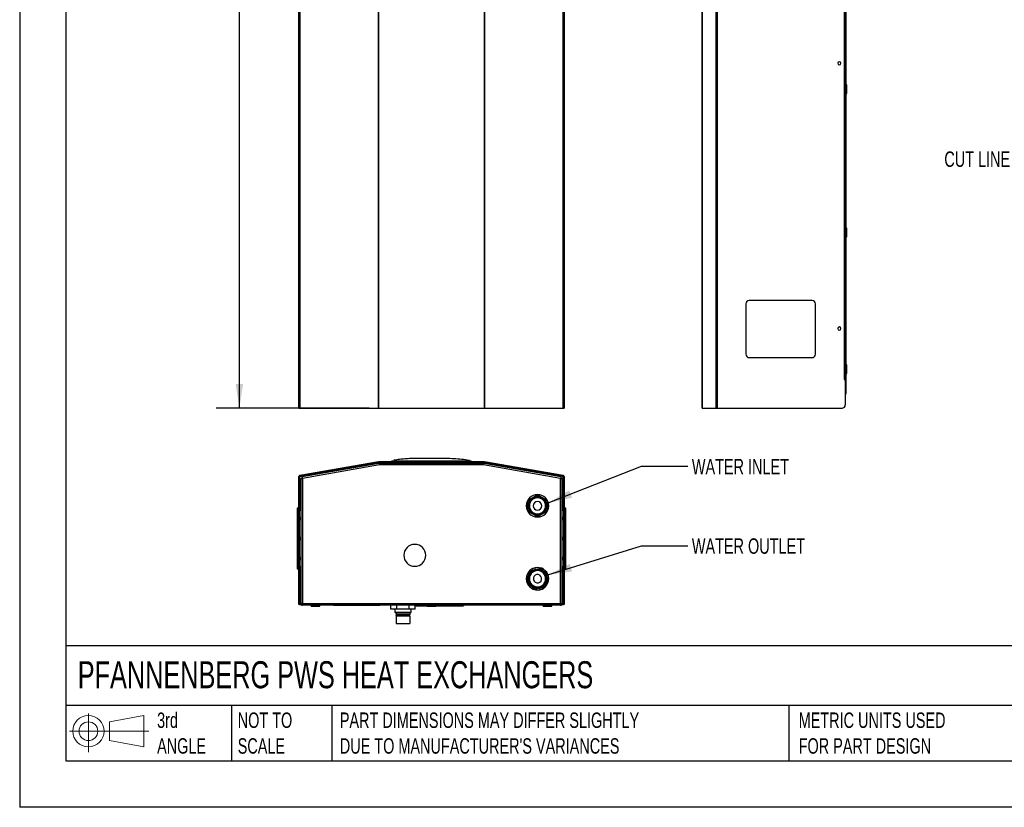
# Model space of a CAD drawing. Header units: millimetres. Extents: x 0 to 3073, y 0 to 2375.
# Tile 1 of 6: x 0 to 1486, y 0 to 1187. Entities that reach past the tile are written whole.
import ezdxf

# ---------------------------------------------------------------- set-up
doc = ezdxf.new("R2010")
doc.units = ezdxf.units.MM
doc.header["$LTSCALE"] = 11
doc.layers.add('DIMENSIONS', color=140, linetype='Continuous', lineweight=25)
doc.layers.add('TEXT', color=140, linetype='Continuous', lineweight=25)
doc.styles.add('SLDTEXTSTYLE0', font='TXT', dxfattribs={"width": 0.7})
doc.dimstyles.new('SLDDIMSTYLE0', dxfattribs={"dimtxt": 23.738086, "dimasz": 36.322, "dimexe": 0, "dimexo": 0.0625, "dimgap": 5.934521, "dimtad": 0, "dimtih": 1, "dimtoh": 1, "dimdec": 1, "dimrnd": 1e-09, "dimzin": 4, "dimdsep": 46, "dimtxsty": 'SLDTEXTSTYLE0', "dimsah": 1, "dimcen": 0.09, "dimadec": 0, "dimazin": 1, "dimtfac": 1, "dimtdec": 1, "dimtofl": 0, "dimtmove": 0, "dimatfit": 3, "dimfxl": 0, "dimfrac": 2, "dimtolj": 1, "dimtzin": 12, "dimarcsym": 0})
doc.dimstyles.new('SLDDIMSTYLE2', dxfattribs={"dimtxt": 0.18, "dimasz": 36.322, "dimexe": 0, "dimexo": 0.0625, "dimgap": 0, "dimtad": 0, "dimtih": 1, "dimtoh": 1, "dimdec": 0, "dimrnd": 1e-09, "dimzin": 0, "dimdsep": 46, "dimtxsty": 'Standard', "dimsah": 1, "dimcen": 0.09, "dimadec": 0, "dimazin": 0, "dimtfac": 36.322, "dimtdec": 0, "dimtofl": 0, "dimtmove": 0, "dimatfit": 3, "dimfxl": 0, "dimfrac": 2, "dimtolj": 1, "dimtzin": 0, "dimarcsym": 0})

# ---------------------------------------------------------------- blocks, each defined once
blk = doc.blocks.new('Block11')
at = {"color": 7, "linetype": 'Continuous', "lineweight": 18}
for p, q in [((28.5, 58.4), (28.5, 0)), ((60.3, 45.8), (111.9, 55.4)), ((60.3, 17.6), (60.3, 45.8)), ((111.9, 55.4), (111.9, 8)), ((0, 31.7), (119.6, 31.7)), ((60.3, 17.6), (111.9, 8))]:
    blk.add_line(p, q, dxfattribs=at)
for radius in [23.7, 14.1]:
    blk.add_circle((28.5, 31.7), radius, dxfattribs=at)
blk = doc.blocks.new('Block12')
at = {"color": 7, "linetype": 'Continuous'}
blk.add_blockref('Block11', (0, 0), dxfattribs=at)
blk = doc.blocks.new('_D')
at = {"layer": 'DIMENSIONS'}
for p, q in [((408.5, 2061.8), (296.6, 2061.8)), ((331.5, 2061.8), (331.5, 1360.7)), ((286.4, 1317.7), (278.4, 1317.7)), ((278.4, 1317.7), (278.4, 1280)), ((376.6, 1317.7), (384.6, 1317.7)), ((384.6, 1317.7), (384.6, 1280)), ((278.4, 1280), (286.4, 1280)), ((384.6, 1280), (376.6, 1280)), ((331.5, 601.8), (331.5, 1274.7)), ((527.2, 601.8), (296.6, 601.8))]:
    blk.add_line(p, q, dxfattribs=at)
for points in [[(331.5, 2061.8), (325.9, 2025.5), (337.1, 2025.5)], [(331.5, 601.8), (337.1, 638.1), (325.9, 638.1)]]:
    blk.add_solid(points, dxfattribs=at)
at = {"layer": 'DIMENSIONS', "char_height": 23.28, "attachment_point": 1, "style": 'SLDTEXTSTYLE0'}
for s, insert in [('1460.0', (276.5, 1353)), ('57.48', (286.4, 1310))]:
    blk.add_mtext(s, dxfattribs=dict(at, insert=insert))

msp = doc.modelspace()

# ---------------------------------------------------------------- linework, layer by layer
at = {"color": 7, "linetype": 'Continuous'}
for p in [(0.03, 2374.93), (3073.43, 0.03)]:
    msp.add_line(p, (0.03, 0.03), dxfattribs=at)
for p, q in [((1246.79, 2055.83), (1246.79, 623.91)), ((421.2, 601.81), (421.2, 2043.05)), ((422.8, 2043.02), (422.8, 601.81)), ((541.18, 601.81), (541.18, 2041.15)), ((541.51, 2041.15), (541.51, 601.81)), ((701.18, 601.81), (701.18, 2041.15)), ((701.51, 2041.15), (701.51, 601.81)), ((819.9, 601.81), (819.9, 2043.02)), ((821.49, 2043.05), (821.49, 601.81)), ((1029.79, 601.81), (1029.79, 2041.15)), ((1029.82, 2041.15), (1029.82, 601.81)), ((1050.69, 601.81), (1050.69, 2043.02)), ((1052.6, 2043.05), (1052.6, 601.81)), ((1244.6, 645.81), (1244.6, 1583.81)), ((1245.79, 645.81), (1245.79, 1583.81)), ((1248.29, 1089.12), (1246.79, 1089.12)), ((1248.29, 1082.62), (1248.29, 1089.12)), ((1248.29, 1082.62), (1246.79, 1082.62)), ((1246.79, 1076.12), (1248.29, 1076.12)), ((1248.29, 1076.12), (1248.29, 1082.62)), ((1248.29, 873.12), (1246.79, 873.12)), ((1248.29, 871.95), (1246.79, 871.95)), ((1248.29, 871.95), (1248.29, 873.12)), ((1248.29, 860.12), (1248.29, 871.95)), ((1246.79, 860.12), (1248.29, 860.12)), ((821.49, 764.01), (821.69, 764.01)), ((821.49, 759.01), (821.69, 759.01)), ((821.69, 764.01), (821.69, 759.01)), ((821.69, 759.01), (821.69, 683.01)), ((1095.79, 759.01), (1095.79, 683.01)), ((1195.79, 764.01), (1100.79, 764.01)), ((1200.79, 683.01), (1200.79, 759.01)), ((821.49, 683.01), (821.69, 683.01)), ((821.49, 678.01), (821.69, 678.01)), ((821.69, 683.01), (821.69, 678.01)), ((1100.79, 678.01), (1195.79, 678.01)), ((1248.29, 667.12), (1246.79, 667.12)), ((1248.29, 660.62), (1246.79, 660.62)), ((1246.79, 654.12), (1248.29, 654.12)), ((1248.29, 660.62), (1248.29, 667.12)), ((1248.29, 654.12), (1248.29, 660.62)), ((1244.6, 645.81), (1244.03, 645.81)), ((1244.03, 645.81), (1244.03, 645.24)), ((1244.03, 645.24), (1245.79, 645.24)), ((1244.58, 645.81), (1244.58, 645.24)), ((1245.79, 645.81), (1244.6, 645.81)), ((1245.79, 645.24), (1245.79, 606.81)), ((1245.79, 623.91), (1246.79, 623.91)), ((421.2, 601.81), (422.8, 601.81)), ((422.8, 601.81), (541.18, 601.81)), ((541.18, 601.81), (541.51, 601.81)), ((541.51, 601.81), (701.18, 601.81)), ((701.18, 601.81), (701.51, 601.81)), ((701.51, 601.81), (819.9, 601.81)), ((819.9, 601.81), (821.49, 601.81)), ((1029.79, 601.81), (1029.82, 601.81)), ((1029.82, 601.81), (1050.69, 601.81)), ((1050.69, 601.81), (1052.6, 601.81)), ((1052.6, 601.81), (1240.79, 601.81)), ((422.8, 500.65), (541.18, 521.53)), ((422.99, 499.53), (541.38, 520.4)), ((541.38, 520.4), (541.18, 521.53)), ((541.51, 520.41), (541.51, 521.56)), ((541.51, 521.56), (701.18, 521.56)), ((541.51, 520.41), (701.18, 520.41)), ((541.51, 519.69), (541.51, 520.41)), ((561.35, 521.56), (561.35, 522.56)), ((563.52, 522.96), (563.31, 522.81)), ((566.35, 521.56), (566.35, 522.56)), ((676.35, 521.56), (676.35, 522.56)), ((681.35, 521.56), (681.35, 522.56)), ((701.18, 520.41), (701.18, 521.56)), ((701.18, 520.41), (701.18, 519.69)), ((701.31, 520.4), (701.51, 521.53)), ((701.31, 520.4), (819.7, 499.53)), ((701.51, 521.53), (819.9, 500.65)), ((541.18, 519.78), (423.7, 499.06)), ((541.18, 519.68), (423.7, 498.96)), ((541.93, 518.45), (426.16, 498.03)), ((542.74, 516.35), (426.56, 495.86)), ((541.18, 519.68), (541.18, 519.78)), ((541.18, 519.13), (541.18, 519.68)), ((541.18, 519.23), (541.51, 519.23)), ((541.18, 519.13), (541.51, 519.13)), ((541.51, 519.69), (701.18, 519.69)), ((541.51, 519.69), (541.51, 519.13)), ((699.95, 516.35), (542.74, 516.35)), ((699.52, 518.56), (543.17, 518.56)), ((816.14, 495.86), (699.95, 516.35)), ((816.53, 498.03), (700.76, 518.45)), ((701.18, 519.69), (701.18, 519.13)), ((701.51, 519.23), (701.18, 519.23)), ((701.51, 519.13), (701.18, 519.13)), ((818.99, 499.06), (701.51, 519.78)), ((701.51, 519.68), (701.51, 519.78)), ((701.51, 519.13), (701.51, 519.68)), ((818.99, 498.96), (701.51, 519.68)), ((422.34, 498.75), (421.2, 498.75)), ((421.2, 310.56), (421.2, 498.75)), ((422.34, 310.56), (422.34, 498.75)), ((422.44, 498.19), (422.44, 498.29)), ((423.05, 498.29), (422.44, 498.29)), ((422.44, 498.19), (422.44, 448.56)), ((423.05, 498.19), (422.44, 498.19)), ((422.99, 499.53), (422.8, 500.65)), ((423.05, 498.19), (423.05, 498.29)), ((423.7, 498.96), (423.7, 499.06)), ((424.35, 495.87), (424.35, 307.47)), ((424.35, 495.87), (425.77, 495.87)), ((426.16, 498.03), (426.41, 496.63)), ((426.56, 495.86), (426.56, 306.77)), ((816.14, 306.77), (816.14, 495.86)), ((816.53, 498.03), (816.28, 496.63)), ((818.35, 495.87), (816.92, 495.87)), ((818.35, 307.47), (818.35, 495.87)), ((818.99, 498.96), (818.99, 499.06)), ((819.64, 498.19), (819.64, 498.29)), ((820.25, 498.29), (819.64, 498.29)), ((820.25, 498.19), (819.64, 498.19)), ((819.7, 499.53), (819.9, 500.65)), ((820.25, 498.19), (820.25, 498.29)), ((820.25, 448.56), (820.25, 498.19)), ((820.35, 498.75), (821.49, 498.75)), ((820.35, 498.75), (820.35, 310.56)), ((821.49, 498.75), (821.49, 310.56)), ((419.2, 450.56), (419.2, 451.06)), ((419.2, 360.06), (419.2, 450.56)), ((419.2, 450.56), (420.2, 450.56)), ((420.2, 452.06), (420.2, 450.56)), ((421.2, 452.06), (420.2, 452.06)), ((420.2, 450.56), (420.2, 360.06)), ((421.2, 450.56), (420.2, 450.56)), ((422.34, 448.56), (424.35, 448.56)), ((424.35, 447.56), (422.34, 447.56)), ((764.54, 454.56), (764.32, 454.56)), ((766.97, 454.56), (764.54, 454.56)), ((767.98, 454.56), (766.97, 454.56)), ((794.66, 454.56), (795.67, 454.56)), ((795.67, 454.56), (798.1, 454.56)), ((798.1, 454.56), (798.32, 454.56)), ((818.35, 448.56), (820.35, 448.56)), ((820.35, 447.56), (818.35, 447.56)), ((821.49, 455.56), (821.69, 455.56)), ((821.49, 450.56), (821.69, 450.56)), ((821.69, 455.56), (821.69, 450.56)), ((821.69, 452.06), (822.49, 452.06)), ((821.69, 450.56), (821.69, 355.56)), ((821.69, 450.56), (822.49, 450.56)), ((822.49, 450.56), (822.49, 452.06)), ((822.49, 360.06), (822.49, 450.56)), ((823.49, 450.56), (822.49, 450.56)), ((823.49, 451.06), (823.49, 450.56)), ((823.49, 450.56), (823.49, 360.06)), ((422.34, 437.31), (424.35, 437.31)), ((423.13, 436.31), (422.34, 436.31)), ((422.34, 434.31), (423.13, 434.31)), ((424.35, 433.31), (422.34, 433.31)), ((423.13, 434.31), (423.13, 436.31)), ((424.35, 436.31), (423.13, 436.31)), ((423.13, 434.31), (424.35, 434.31)), ((818.35, 437.31), (820.35, 437.31)), ((819.56, 436.31), (818.35, 436.31)), ((818.35, 434.31), (819.56, 434.31)), ((820.35, 433.31), (818.35, 433.31)), ((819.56, 436.31), (819.56, 434.31)), ((820.35, 436.31), (819.56, 436.31)), ((819.56, 434.31), (820.35, 434.31)), ((422.34, 407.31), (424.35, 407.31)), ((423.13, 406.31), (422.34, 406.31)), ((422.34, 404.31), (423.13, 404.31)), ((424.35, 403.31), (422.34, 403.31)), ((424.35, 406.31), (423.13, 406.31)), ((423.13, 404.31), (423.13, 406.31)), ((423.13, 404.31), (424.35, 404.31)), ((818.35, 407.31), (820.35, 407.31)), ((819.56, 406.31), (818.35, 406.31)), ((818.35, 404.31), (819.56, 404.31)), ((820.35, 403.31), (818.35, 403.31)), ((819.56, 406.31), (819.56, 404.31)), ((820.35, 406.31), (819.56, 406.31)), ((819.56, 404.31), (820.35, 404.31)), ((422.34, 377.31), (424.35, 377.31)), ((423.13, 376.31), (422.34, 376.31)), ((422.34, 374.31), (423.13, 374.31)), ((424.35, 373.31), (422.34, 373.31)), ((423.13, 374.31), (423.13, 376.31)), ((424.35, 376.31), (423.13, 376.31)), ((423.13, 374.31), (424.35, 374.31)), ((818.35, 377.31), (820.35, 377.31)), ((819.56, 376.31), (818.35, 376.31)), ((818.35, 374.31), (819.56, 374.31)), ((820.35, 373.31), (818.35, 373.31)), ((819.56, 376.31), (819.56, 374.31)), ((820.35, 376.31), (819.56, 376.31)), ((819.56, 374.31), (820.35, 374.31)), ((419.2, 360.06), (420.2, 360.06)), ((419.2, 359.56), (419.2, 360.06)), ((421.2, 360.06), (420.2, 360.06)), ((420.2, 360.06), (420.2, 358.56)), ((421.2, 358.56), (420.2, 358.56)), ((422.34, 363.06), (424.35, 363.06)), ((424.35, 362.06), (422.34, 362.06)), ((422.44, 362.06), (422.44, 328.77)), ((777.83, 360.97), (777.78, 361.18)), ((778.33, 358.59), (777.83, 360.97)), ((778.54, 357.61), (778.33, 358.59)), ((818.35, 363.06), (820.35, 363.06)), ((820.35, 362.06), (818.35, 362.06)), ((820.25, 328.77), (820.25, 362.06)), ((821.69, 360.06), (822.49, 360.06)), ((821.69, 358.56), (822.49, 358.56)), ((823.49, 360.06), (822.49, 360.06)), ((822.49, 358.56), (822.49, 360.06)), ((823.49, 360.06), (823.49, 359.56)), ((821.49, 355.56), (821.69, 355.56)), ((821.49, 350.56), (821.69, 350.56)), ((821.69, 355.56), (821.69, 350.56)), ((423.59, 328.77), (422.44, 328.77)), ((422.44, 306.75), (422.44, 328.77)), ((423.59, 306.75), (423.59, 328.77)), ((784.1, 331.51), (784.31, 330.52)), ((784.31, 330.52), (784.82, 328.14)), ((784.82, 328.14), (784.86, 327.93)), ((819.1, 328.77), (820.25, 328.77)), ((819.1, 328.77), (819.1, 306.75)), ((820.25, 328.77), (820.25, 306.75)), ((421.2, 310.56), (422.34, 310.56)), ((421.2, 305.56), (421.2, 310.56)), ((422.34, 305.56), (421.2, 305.56)), ((422.34, 310.56), (422.34, 305.56)), ((422.44, 306.75), (423.59, 306.75)), ((422.44, 305.56), (422.44, 305.46)), ((424.82, 305.46), (422.44, 305.46)), ((424.35, 307.47), (424.35, 306.77)), ((424.35, 306.77), (425.77, 306.77)), ((426.56, 306.77), (426.56, 304.56)), ((816.14, 306.77), (426.56, 306.77)), ((816.14, 304.56), (426.56, 304.56)), ((439.85, 303.06), (439.85, 304.56)), ((439.85, 303.06), (452.85, 303.06)), ((452.85, 303.06), (452.85, 304.56)), ((473.35, 304.26), (473.35, 304.56)), ((543.35, 304.26), (473.35, 304.26)), ((473.6, 304.26), (473.6, 304.25)), ((543.1, 304.25), (473.6, 304.25)), ((543.1, 304.26), (543.1, 304.25)), ((543.35, 304.26), (543.35, 304.56)), ((559.87, 298.56), (559.87, 304.56)), ((569.11, 298.56), (559.87, 298.56)), ((565.85, 298.56), (565.85, 294.21)), ((569.11, 298.56), (569.11, 304.56)), ((587.58, 298.56), (569.11, 298.56)), ((587.58, 298.56), (587.58, 304.56)), ((596.82, 298.56), (587.58, 298.56)), ((590.85, 294.21), (590.85, 298.56)), ((596.82, 298.56), (596.82, 304.56)), ((596.82, 303.56), (664.91, 303.56)), ((614.85, 303.56), (614.85, 303.06)), ((614.85, 303.06), (614.85, 303.56)), ((614.85, 303.06), (627.85, 303.06)), ((614.85, 303.06), (614.85, 303.06)), ((627.85, 303.06), (627.85, 303.56)), ((664.91, 304.56), (664.91, 303.56)), ((664.91, 303.56), (669.91, 303.56)), ((669.91, 304.56), (669.91, 303.56)), ((789.85, 303.06), (789.85, 304.56)), ((789.85, 303.06), (802.85, 303.06)), ((802.85, 303.06), (802.85, 304.56)), ((816.14, 304.56), (816.14, 306.77)), ((818.35, 306.77), (816.92, 306.77)), ((820.25, 305.46), (817.87, 305.46)), ((818.35, 306.77), (818.35, 307.47)), ((820.25, 306.75), (819.1, 306.75)), ((820.25, 305.46), (820.25, 305.56)), ((820.35, 310.56), (821.49, 310.56)), ((820.35, 305.56), (820.35, 310.56)), ((821.49, 305.56), (820.35, 305.56)), ((821.49, 310.56), (821.49, 305.56)), ((565.85, 294.21), (590.85, 294.21)), ((567.05, 293.01), (565.85, 294.21)), ((567.05, 293.01), (589.65, 293.01)), ((567.95, 293.01), (567.95, 290.51)), ((567.95, 290.51), (588.75, 290.51)), ((567.95, 288.41), (567.95, 277.11)), ((588.75, 288.41), (567.95, 288.41)), ((588.75, 293.01), (588.75, 290.51)), ((588.75, 288.41), (588.75, 277.11)), ((588.84, 289.51), (588.8, 289.51)), ((589.65, 293.01), (590.85, 294.21)), ((567.95, 277.11), (588.75, 277.11))]:
    msp.add_line(p, q)
for centre, radius, start, end in [((1236.79, 1121.81), 2.4, 90, 270), ((1236.79, 1121.81), 2.4, 270, 90), ((1100.79, 759.01), 5, 90, 180), ((1195.79, 759.01), 5, 0, 90), ((1236.79, 721.81), 2.4, 90, 270), ((1236.79, 721.81), 2.4, 270, 90), ((1100.79, 683.01), 5, 180, 270), ((1195.79, 683.01), 5, 270, 0), ((1244.58, 623.91), 2.21, 303.19364, 0), ((1240.79, 606.81), 5, 270, 0), ((541.51, 519.63), 1.93, 90, 100), ((541.51, 519.63), 0.787, 90, 100), ((701.18, 519.63), 1.93, 80, 90), ((701.18, 519.63), 0.787, 80, 90), ((423.13, 498.75), 1.93, 100, 180), ((423.13, 498.75), 0.787, 100, 180), ((423.84, 498.29), 0.785, 99.90655, 179.9157), ((423.84, 498.19), 0.785, 99.90655, 179.9157), ((818.86, 498.29), 0.785, 0.0843, 80.09345), ((818.86, 498.19), 0.785, 0.0843, 80.09345), ((819.56, 498.75), 0.787, 0, 80), ((819.56, 498.75), 1.93, 0, 80), ((781.32, 454.56), 17, 0, 180), ((781.32, 454.56), 16.78, 0, 180), ((781.32, 454.56), 15, 136.92893, 163.07107), ((781.32, 454.56), 13.34, 0, 180), ((781.32, 454.56), 12.6, 0, 180), ((781.32, 454.56), 12.5, 0, 180), ((781.32, 454.56), 12.25, 0, 180), ((781.32, 454.56), 6.35, 0, 180), ((781.32, 454.56), 15, 76.92893, 103.07107), ((781.32, 454.56), 15, 16.92893, 43.07107), ((420.2, 451.06), 1, 90, 180), ((781.32, 454.56), 17, 180, 0), ((781.32, 454.56), 16.78, 180, 0), ((781.32, 454.56), 15, 196.92893, 223.07107), ((781.32, 454.56), 13.34, 180, 0), ((781.32, 454.56), 12.6, 180, 0), ((781.32, 454.56), 12.5, 180, 0), ((781.32, 454.56), 12.25, 180, 0), ((781.32, 454.56), 6.35, 180, 0), ((781.32, 454.56), 15, 316.92893, 343.07107), ((822.49, 451.06), 1, 0, 90), ((781.32, 454.56), 15, 256.92893, 283.07107), ((596.1, 379.96), 16.51, 90, 270), ((596.1, 379.96), 16.51, 270, 90), ((420.2, 359.56), 1, 180, 270), ((781.32, 344.56), 17, 102.02061, 282.02061), ((781.32, 344.56), 16.78, 102.02061, 282.02061), ((781.32, 344.56), 13.34, 102.02061, 282.02061), ((781.32, 344.56), 12.6, 102.02061, 282.02061), ((781.32, 344.56), 12.5, 102.02061, 282.02061), ((781.32, 344.56), 15, 118.94954, 145.09168), ((781.32, 344.56), 17, 282.02061, 102.02061), ((781.32, 344.56), 16.78, 282.02061, 102.02061), ((781.32, 344.56), 13.34, 282.02061, 102.02061), ((781.32, 344.56), 12.6, 282.02061, 102.02061), ((781.32, 344.56), 12.5, 282.02061, 102.02061), ((781.32, 344.56), 12.25, 282.02061, 102.02061), ((781.32, 344.56), 15, 58.94954, 85.09168), ((822.49, 359.56), 1, 270, 0), ((781.32, 344.56), 15, 178.94954, 205.09168), ((781.32, 344.56), 12.25, 102.02061, 282.02061), ((781.32, 344.56), 6.35, 102.02061, 282.02061), ((781.32, 344.56), 6.35, 282.02061, 102.02061), ((781.32, 344.56), 15, 358.94954, 25.09168), ((424.37, 328.77), 1.93, 90, 180), ((424.37, 328.77), 0.787, 92.067, 180), ((781.32, 344.56), 15, 238.94954, 265.09168), ((781.32, 344.56), 15, 298.94954, 325.09168), ((818.32, 328.77), 1.93, 0, 90), ((818.32, 328.77), 0.787, 0, 87.933), ((422.39, 306.75), 1.19, 267.59796, 0), ((422.39, 306.75), 0.05, 180, 0), ((820.3, 306.75), 1.19, 180, 272.40204), ((820.3, 306.75), 0.05, 180, 0)]:
    msp.add_arc(centre, radius, start, end)
for points, knots in [([(1246.79, 623.91), (1246.76, 623.96), (1246.69, 624.08), (1246.28, 624.23), (1245.91, 624.32), (1245.79, 624.35)], [0, 0, 0, 0, 0.4012741, 0.8025482, 1, 1, 1, 1]), ([(561.35, 522.56), (561.35, 522.56), (561.35, 522.55), (561.36, 522.55), (561.39, 522.55), (561.42, 522.55), (561.46, 522.55), (561.51, 522.56), (561.57, 522.56), (561.65, 522.56), (561.82, 522.56), (562.16, 522.56), (562.78, 522.56), (563.55, 522.55), (564.29, 522.56), (564.92, 522.56), (565.41, 522.55), (565.88, 522.55), (566.19, 522.55), (566.35, 522.55)], [0, 0, 0, 0, 0.0279534, 0.0557637, 0.0834795, 0.1111473, 0.1388114, 0.1665128, 0.194289, 0.2221738, 0.250207, 0.3746119, 0.5000213, 0.6243237, 0.7497842, 0.8178199, 0.8816292, 0.9420964, 1, 1, 1, 1]), ([(561.35, 522.56), (561.35, 522.56), (561.35, 522.56), (561.35, 522.56), (561.35, 522.56), (561.35, 522.56), (561.35, 522.56), (561.35, 522.56), (561.35, 522.56), (561.35, 522.56), (561.35, 522.56), (561.35, 522.56)], [0, 0, 0, 0, 0.0625, 0.0625, 0.125, 0.125, 0.25, 0.25, 0.5, 0.5, 1, 1, 1, 1]), ([(678.16, 523.09), (674.4, 523.65), (666.78, 524.78), (655.11, 525.57), (643.18, 525.78), (631.33, 525.76), (621.22, 525.79), (613.01, 525.87), (606.56, 525.93), (600.42, 525.97), (594.32, 525.93), (587.91, 525.75), (580.82, 525.33), (572.92, 524.53), (567.42, 523.62), (564.53, 523.15)], [0, 0, 0, 0, 0.10011, 0.2025675, 0.3077612, 0.4141412, 0.5144911, 0.5737535, 0.6303536, 0.6842843, 0.7356788, 0.7907667, 0.8530146, 0.9226422, 1, 1, 1, 1]), ([(566.35, 522.55), (566.63, 522.55), (566.92, 522.55), (567.49, 522.55), (567.78, 522.55), (568.64, 522.55), (569.21, 522.55), (570.93, 522.55), (572.07, 522.55), (574.37, 522.55), (575.51, 522.55), (577.8, 522.55), (578.95, 522.55), (581.24, 522.55), (582.39, 522.56), (584.68, 522.55), (585.82, 522.55), (589.26, 522.55), (591.55, 522.55), (598.43, 522.56), (603.01, 522.56), (612.18, 522.56), (616.76, 522.56), (630.51, 522.56), (639.68, 522.56), (653.43, 522.56), (658.01, 522.56), (664.89, 522.56), (667.18, 522.56), (670.62, 522.56), (671.76, 522.56), (673.48, 522.56), (674.05, 522.56), (674.91, 522.56), (675.2, 522.56), (675.77, 522.56), (676.06, 522.56), (676.35, 522.56)], [0, 0, 0, 0, 0.0078125, 0.0078125, 0.015625, 0.015625, 0.03125, 0.03125, 0.0625, 0.0625, 0.09375, 0.09375, 0.125, 0.125, 0.15625, 0.15625, 0.1875, 0.1875, 0.25, 0.25, 0.375, 0.375, 0.5, 0.5, 0.75, 0.75, 0.875, 0.875, 0.9375, 0.9375, 0.96875, 0.96875, 0.984375, 0.984375, 0.9921875, 0.9921875, 1, 1, 1, 1]), ([(676.35, 522.56), (676.42, 522.55), (676.56, 522.55), (676.78, 522.55), (676.99, 522.55), (677.21, 522.55), (677.42, 522.55), (677.63, 522.55), (677.84, 522.55), (678.05, 522.55), (678.5, 522.56), (679.14, 522.56), (679.9, 522.56), (680.53, 522.56), (680.9, 522.56), (681.11, 522.56), (681.21, 522.56), (681.29, 522.55), (681.34, 522.55), (681.34, 522.56), (681.35, 522.56)], [0, 0, 0, 0, 0.0275989, 0.0551224, 0.0826202, 0.1101448, 0.1377519, 0.1655002, 0.1934492, 0.2216573, 0.2501842, 0.3753334, 0.5000192, 0.6248375, 0.7498436, 0.800134, 0.8500046, 0.8997499, 0.9496561, 1, 1, 1, 1]), ([(678.92, 522.57), (678.89, 522.65), (678.81, 522.84), (678.66, 522.91), (678.54, 522.99), (678.45, 523.04)], [0, 0, 0, 0, 0.20212264, 0.464815, 1, 1, 1, 1]), ([(681.35, 522.56), (681.35, 522.56), (681.35, 522.56), (681.35, 522.56), (681.35, 522.56), (681.35, 522.56), (681.35, 522.56), (681.35, 522.56), (681.35, 522.56), (681.35, 522.56)], [0, 0, 0, 0, 0.5, 0.5, 0.75, 0.75, 0.875, 0.875, 1, 1, 1, 1]), ([(541.93, 518.45), (541.96, 518.45), (542.01, 518.4), (542.12, 518.2), (542.18, 518.04), (542.33, 517.65), (542.4, 517.42), (542.57, 516.9), (542.65, 516.62), (542.74, 516.35)], [0, 0, 0, 0, 0.25, 0.25, 0.5, 0.5, 0.75, 0.75, 1, 1, 1, 1]), ([(542.74, 516.35), (542.78, 516.64), (542.81, 516.92), (542.88, 517.46), (542.92, 517.7), (542.99, 518.11), (543.03, 518.28), (543.1, 518.5), (543.14, 518.56), (543.17, 518.56)], [0, 0, 0, 0, 0.25, 0.25, 0.5, 0.5, 0.75, 0.75, 1, 1, 1, 1]), ([(699.52, 518.56), (699.56, 518.56), (699.59, 518.5), (699.66, 518.28), (699.7, 518.11), (699.77, 517.7), (699.81, 517.46), (699.88, 516.92), (699.92, 516.64), (699.95, 516.35)], [0, 0, 0, 0, 0.25, 0.25, 0.5, 0.5, 0.75, 0.75, 1, 1, 1, 1]), ([(699.95, 516.35), (700.04, 516.62), (700.12, 516.9), (700.29, 517.42), (700.37, 517.65), (700.51, 518.04), (700.57, 518.2), (700.68, 518.4), (700.73, 518.45), (700.76, 518.45)], [0, 0, 0, 0, 0.25, 0.25, 0.5, 0.5, 0.75, 0.75, 1, 1, 1, 1]), ([(424.35, 495.87), (424.35, 495.87), (424.4, 495.87), (424.62, 495.87), (424.79, 495.86), (425.2, 495.86), (425.44, 495.86), (425.98, 495.86), (426.27, 495.86), (426.56, 495.86)], [0, 0, 0, 0, 0.25, 0.25, 0.5, 0.5, 0.75, 0.75, 1, 1, 1, 1]), ([(426.56, 495.86), (426.5, 496.14), (426.45, 496.43), (426.36, 496.96), (426.32, 497.2), (426.24, 497.6), (426.21, 497.76), (426.18, 497.98), (426.16, 498.03), (426.16, 498.03)], [0, 0, 0, 0, 0.25, 0.25, 0.5, 0.5, 0.75, 0.75, 1, 1, 1, 1]), ([(816.53, 498.03), (816.53, 498.03), (816.52, 497.98), (816.48, 497.76), (816.45, 497.6), (816.38, 497.2), (816.33, 496.96), (816.24, 496.43), (816.19, 496.14), (816.14, 495.86)], [0, 0, 0, 0, 0.25, 0.25, 0.5, 0.5, 0.75, 0.75, 1, 1, 1, 1]), ([(816.14, 495.86), (816.43, 495.86), (816.71, 495.86), (817.25, 495.86), (817.49, 495.86), (817.9, 495.86), (818.07, 495.87), (818.29, 495.87), (818.35, 495.87), (818.35, 495.87)], [0, 0, 0, 0, 0.25, 0.25, 0.5, 0.5, 0.75, 0.75, 1, 1, 1, 1]), ([(770.36, 464.8), (770.48, 464.87), (770.71, 465), (771.06, 465.2), (771.41, 465.4), (771.76, 465.6), (772.1, 465.8), (772.45, 466), (772.79, 466.2), (773.13, 466.4), (773.47, 466.59), (773.81, 466.79), (774.24, 467.04), (774.77, 467.34), (775.39, 467.7), (776.02, 468.07), (776.65, 468.43), (777.29, 468.8), (777.71, 469.04), (777.93, 469.17)], [0, 0, 0, 0, 0.0474428, 0.094401, 0.1409018, 0.1869732, 0.2326441, 0.2779441, 0.3229035, 0.3675534, 0.4119254, 0.4560518, 0.4999654, 0.5806283, 0.6621048, 0.7445933, 0.8282849, 0.9133624, 1, 1, 1, 1]), ([(784.71, 469.17), (784.83, 469.1), (785.06, 468.97), (785.41, 468.76), (785.76, 468.56), (786.11, 468.36), (786.45, 468.16), (786.8, 467.96), (787.14, 467.77), (787.48, 467.57), (787.82, 467.37), (788.16, 467.18), (788.59, 466.93), (789.12, 466.63), (789.74, 466.26), (790.37, 465.9), (791, 465.54), (791.64, 465.17), (792.06, 464.92), (792.28, 464.8)], [0, 0, 0, 0, 0.0474428, 0.094401, 0.1409018, 0.1869732, 0.2326441, 0.2779441, 0.3229035, 0.3675534, 0.4119254, 0.4560518, 0.4999654, 0.5806283, 0.6621048, 0.7445933, 0.8282849, 0.9133624, 1, 1, 1, 1]), ([(766.97, 454.56), (766.97, 454.68), (766.97, 454.92), (766.97, 455.29), (766.97, 455.65), (766.97, 456.02), (766.97, 456.39), (766.97, 456.87), (766.97, 457.48), (766.97, 458.2), (766.97, 458.68), (766.97, 458.92)], [0, 0, 0, 0, 0.0824064, 0.1650336, 0.2479349, 0.3311631, 0.4147702, 0.4988075, 0.6624367, 0.8293916, 1, 1, 1, 1]), ([(766.97, 450.19), (766.97, 450.31), (766.97, 450.55), (766.97, 450.91), (766.97, 451.27), (766.97, 451.63), (766.97, 451.99), (766.97, 452.47), (766.97, 453.08), (766.97, 453.82), (766.97, 454.31), (766.97, 454.56)], [0, 0, 0, 0, 0.0852656, 0.1696027, 0.2530497, 0.3356462, 0.4174331, 0.4984523, 0.6669799, 0.8340204, 1, 1, 1, 1]), ([(795.67, 458.92), (795.67, 458.8), (795.67, 458.56), (795.67, 458.2), (795.67, 457.83), (795.67, 457.47), (795.67, 457.12), (795.67, 456.63), (795.67, 456.02), (795.67, 455.29), (795.67, 454.8), (795.67, 454.56)], [0, 0, 0, 0, 0.0857495, 0.170561, 0.2544736, 0.3375275, 0.4197644, 0.5012271, 0.668807, 0.8349248, 1, 1, 1, 1]), ([(795.67, 454.56), (795.67, 454.43), (795.67, 454.19), (795.67, 453.82), (795.67, 453.45), (795.67, 453.08), (795.67, 452.71), (795.67, 452.23), (795.67, 451.63), (795.67, 450.91), (795.67, 450.43), (795.67, 450.19)], [0, 0, 0, 0, 0.0828567, 0.165938, 0.249298, 0.3329902, 0.4170675, 0.5015823, 0.6643181, 0.83035, 1, 1, 1, 1]), ([(777.93, 439.94), (777.81, 440.01), (777.58, 440.15), (777.23, 440.35), (776.88, 440.55), (776.53, 440.75), (776.19, 440.95), (775.85, 441.15), (775.5, 441.34), (775.16, 441.54), (774.82, 441.74), (774.48, 441.93), (774.05, 442.18), (773.52, 442.49), (772.9, 442.85), (772.27, 443.21), (771.64, 443.58), (771, 443.94), (770.58, 444.19), (770.36, 444.31)], [0, 0, 0, 0, 0.0474428, 0.094401, 0.1409018, 0.1869732, 0.2326441, 0.2779441, 0.3229035, 0.3675534, 0.4119254, 0.4560518, 0.4999654, 0.5806283, 0.6621048, 0.7445933, 0.8282849, 0.9133624, 1, 1, 1, 1]), ([(792.28, 444.31), (792.16, 444.25), (791.93, 444.11), (791.58, 443.91), (791.23, 443.71), (790.88, 443.51), (790.54, 443.31), (790.2, 443.11), (789.85, 442.91), (789.51, 442.72), (789.17, 442.52), (788.83, 442.32), (788.4, 442.07), (787.87, 441.77), (787.25, 441.41), (786.62, 441.05), (785.99, 440.68), (785.35, 440.31), (784.93, 440.07), (784.71, 439.94)], [0, 0, 0, 0, 0.0474428, 0.094401, 0.1409018, 0.1869732, 0.2326441, 0.2779441, 0.3229035, 0.3675534, 0.4119254, 0.4560518, 0.4999654, 0.5806283, 0.6621048, 0.7445933, 0.8282849, 0.9133624, 1, 1, 1, 1]), ([(774.06, 357.68), (774.18, 357.71), (774.41, 357.76), (774.77, 357.83), (775.12, 357.91), (775.47, 357.98), (775.82, 358.06), (776.29, 358.16), (776.89, 358.28), (777.61, 358.44), (778.09, 358.54), (778.33, 358.59)], [0, 0, 0, 0, 0.0852656, 0.1696027, 0.2530497, 0.3356462, 0.4174331, 0.4984523, 0.6669799, 0.8340204, 1, 1, 1, 1]), ([(778.33, 358.59), (778.45, 358.62), (778.69, 358.67), (779.05, 358.74), (779.41, 358.82), (779.77, 358.9), (780.13, 358.97), (780.6, 359.07), (781.19, 359.2), (781.9, 359.35), (782.37, 359.45), (782.6, 359.5)], [0, 0, 0, 0, 0.0824064, 0.1650336, 0.2479349, 0.3311631, 0.4147702, 0.4988075, 0.6624367, 0.8293916, 1, 1, 1, 1]), ([(789.06, 357.41), (789.15, 357.31), (789.33, 357.11), (789.6, 356.81), (789.87, 356.51), (790.13, 356.21), (790.4, 355.92), (790.67, 355.62), (790.93, 355.33), (791.2, 355.03), (791.46, 354.74), (791.72, 354.45), (792.05, 354.08), (792.46, 353.63), (792.94, 353.09), (793.43, 352.55), (793.92, 352.01), (794.41, 351.46), (794.74, 351.1), (794.91, 350.92)], [0, 0, 0, 0, 0.0474428, 0.094401, 0.1409018, 0.1869732, 0.2326441, 0.2779441, 0.3229035, 0.3675534, 0.4119254, 0.4560518, 0.4999654, 0.5806283, 0.6621048, 0.7445933, 0.8282849, 0.9133624, 1, 1, 1, 1]), ([(766.32, 344.83), (766.36, 344.96), (766.45, 345.21), (766.57, 345.6), (766.7, 345.98), (766.82, 346.36), (766.94, 346.74), (767.07, 347.12), (767.19, 347.49), (767.31, 347.87), (767.43, 348.24), (767.55, 348.61), (767.7, 349.09), (767.89, 349.67), (768.12, 350.35), (768.34, 351.04), (768.57, 351.74), (768.79, 352.44), (768.94, 352.91), (769.02, 353.14)], [0, 0, 0, 0, 0.0474428, 0.094401, 0.1409018, 0.1869732, 0.2326441, 0.2779441, 0.3229035, 0.3675534, 0.4119254, 0.4560518, 0.4999654, 0.5806283, 0.6621048, 0.7445933, 0.8282849, 0.9133624, 1, 1, 1, 1]), ([(796.32, 344.28), (796.28, 344.15), (796.19, 343.9), (796.07, 343.51), (795.95, 343.13), (795.82, 342.75), (795.7, 342.37), (795.58, 341.99), (795.45, 341.62), (795.33, 341.24), (795.21, 340.87), (795.09, 340.5), (794.94, 340.02), (794.75, 339.44), (794.53, 338.76), (794.3, 338.07), (794.08, 337.37), (793.85, 336.67), (793.7, 336.21), (793.62, 335.97)], [0, 0, 0, 0, 0.04744282, 0.094401, 0.14090178, 0.1869732, 0.23264411, 0.27794411, 0.32290353, 0.3675534, 0.4119254, 0.45605181, 0.49996545, 0.58062825, 0.6621048, 0.74459332, 0.82828486, 0.91336237, 1, 1, 1, 1]), ([(773.58, 331.71), (773.49, 331.81), (773.31, 332), (773.04, 332.3), (772.77, 332.6), (772.51, 332.9), (772.24, 333.2), (771.97, 333.49), (771.71, 333.79), (771.45, 334.08), (771.18, 334.37), (770.92, 334.66), (770.59, 335.03), (770.18, 335.48), (769.7, 336.02), (769.21, 336.56), (768.72, 337.1), (768.23, 337.65), (767.9, 338.01), (767.74, 338.19)], [0, 0, 0, 0, 0.0474428, 0.094401, 0.1409018, 0.1869732, 0.2326441, 0.2779441, 0.3229035, 0.3675534, 0.4119254, 0.4560518, 0.4999654, 0.5806283, 0.6621048, 0.7445933, 0.8282849, 0.9133624, 1, 1, 1, 1]), ([(784.31, 330.52), (784.19, 330.5), (783.95, 330.44), (783.59, 330.37), (783.23, 330.29), (782.87, 330.21), (782.51, 330.14), (782.03, 330.04), (781.44, 329.91), (780.74, 329.76), (780.27, 329.66), (780.04, 329.61)], [0, 0, 0, 0, 0.0828567, 0.165938, 0.249298, 0.3329902, 0.4170675, 0.5015823, 0.6643181, 0.83035, 1, 1, 1, 1]), ([(788.58, 331.43), (788.46, 331.4), (788.23, 331.35), (787.87, 331.28), (787.51, 331.2), (787.16, 331.13), (786.81, 331.05), (786.34, 330.95), (785.74, 330.83), (785.03, 330.67), (784.55, 330.57), (784.31, 330.52)], [0, 0, 0, 0, 0.0857495, 0.170561, 0.2544736, 0.3375275, 0.4197644, 0.5012271, 0.668807, 0.8349248, 1, 1, 1, 1]), ([(426.56, 306.77), (426.27, 306.82), (425.98, 306.88), (425.44, 307), (425.2, 307.06), (424.79, 307.18), (424.62, 307.24), (424.4, 307.36), (424.35, 307.41), (424.35, 307.47)], [0, 0, 0, 0, 0.25, 0.25, 0.5, 0.5, 0.75, 0.75, 1, 1, 1, 1]), ([(424.35, 306.77), (424.35, 306.48), (424.4, 306.19), (424.62, 305.65), (424.79, 305.41), (425.2, 305), (425.44, 304.83), (425.98, 304.61), (426.27, 304.56), (426.56, 304.56)], [0, 0, 0, 0, 0.25, 0.25, 0.5, 0.5, 0.75, 0.75, 1, 1, 1, 1]), ([(425.77, 306.77), (425.77, 306.56), (425.85, 306.35), (426.14, 306.06), (426.35, 305.98), (426.56, 305.98)], [0, 0, 0, 0, 0.5, 0.5, 1, 1, 1, 1]), ([(818.35, 307.47), (818.35, 307.41), (818.29, 307.36), (818.07, 307.24), (817.9, 307.18), (817.49, 307.06), (817.25, 307), (816.71, 306.88), (816.43, 306.82), (816.14, 306.77)], [0, 0, 0, 0, 0.25, 0.25, 0.5, 0.5, 0.75, 0.75, 1, 1, 1, 1]), ([(816.14, 304.56), (816.43, 304.56), (816.71, 304.61), (817.25, 304.83), (817.49, 305), (817.9, 305.41), (818.07, 305.65), (818.29, 306.19), (818.35, 306.48), (818.35, 306.77)], [0, 0, 0, 0, 0.25, 0.25, 0.5, 0.5, 0.75, 0.75, 1, 1, 1, 1]), ([(816.14, 305.98), (816.34, 305.98), (816.55, 306.06), (816.84, 306.35), (816.92, 306.56), (816.92, 306.77)], [0, 0, 0, 0, 0.5, 0.5, 1, 1, 1, 1]), ([(567.8, 289.51), (567.81, 289.37), (567.83, 289.18), (567.94, 288.94), (568.03, 288.8), (568.14, 288.7), (568.28, 288.6), (568.66, 288.44), (568.88, 288.46), (569.06, 288.48)], [0, 0, 0, 0, 0.1112784, 0.1652775, 0.2161741, 0.2658874, 0.3166558, 0.4270443, 1, 1, 1, 1]), ([(568.53, 290.51), (568.44, 290.47), (568.23, 290.4), (568, 290.15), (567.85, 289.84), (567.84, 289.61), (567.83, 289.51)], [0, 0, 0, 0, 0.2357485, 0.4911819, 0.7522435, 1, 1, 1, 1]), ([(588.8, 289.51), (588.78, 289.51), (588.75, 289.51), (588.09, 289.51), (586.87, 289.51), (585.18, 289.51), (583.15, 289.51), (580.87, 289.51), (578.44, 289.51), (575.98, 289.51), (573.63, 289.51), (571.55, 289.51), (569.83, 289.51), (568.6, 289.51), (567.89, 289.51), (567.85, 289.51), (567.84, 289.51)], [0, 0, 0, 0, 0.0336403, 0.1097814, 0.1857936, 0.2613648, 0.3358973, 0.4098075, 0.484844, 0.5609661, 0.6375538, 0.7142552, 0.7905328, 0.8656943, 0.9400725, 1, 1, 1, 1]), ([(587.84, 288.48), (587.75, 288.48), (587.54, 288.48), (586.17, 288.48), (584.04, 288.48), (581.35, 288.48), (578.39, 288.48), (575.4, 288.48), (572.68, 288.48), (570.53, 288.48), (569.12, 288.48), (568.89, 288.48), (568.79, 288.48)], [0, 0, 0, 0, 0.0758863, 0.1810415, 0.2856766, 0.3892726, 0.4934617, 0.5987322, 0.7043875, 0.8098079, 0.9141208, 1, 1, 1, 1]), ([(587.61, 288.48), (587.72, 288.46), (587.84, 288.44), (588.25, 288.52), (588.42, 288.6), (588.56, 288.7), (588.7, 288.86), (588.81, 289.05), (588.88, 289.27), (588.89, 289.43), (588.89, 289.51)], [0, 0, 0, 0, 0.5754804, 0.6743511, 0.7197874, 0.7671863, 0.8201477, 0.8787021, 0.9400117, 1, 1, 1, 1]), ([(588.87, 289.51), (588.86, 289.61), (588.84, 289.84), (588.69, 290.15), (588.46, 290.4), (588.26, 290.47), (588.16, 290.51)], [0, 0, 0, 0, 0.2477498, 0.5089234, 0.7644162, 1, 1, 1, 1])]:
    msp.add_open_spline(points, degree=3, knots=knots)
at = {"layer": 'TEXT'}
for p, q in [((69.85, 2305.05), (69.85, 69.85)), ((3003.55, 243.39), (69.85, 243.39)), ((3003.55, 153.67), (69.85, 153.67)), ((319.49, 153.67), (319.49, 69.85)), ((471.21, 153.67), (471.21, 69.85)), ((1160.33, 153.67), (1160.33, 69.85)), ((69.85, 69.85), (3003.55, 69.85))]:
    msp.add_line(p, q, dxfattribs=at)

# ---------------------------------------------------------------- block references
msp.add_blockref('Block12', (75.22, 83.09), dxfattribs=at)

# ---------------------------------------------------------------- texts
at = {"layer": 'DIMENSIONS', "attachment_point": 1, "style": 'SLDTEXTSTYLE0'}
for s, insert, char_height in [('CUT LINE', (1395.16, 988.87), 23.283), ('WATER INLET', (1014.22, 525.3), 23.2833), ('WATER OUTLET', (1014.22, 405.51), 23.2833)]:
    msp.add_mtext(s, dxfattribs=dict(at, insert=insert, char_height=char_height))
at = {"layer": 'TEXT', "attachment_point": 1, "style": 'SLDTEXTSTYLE0'}
for s, insert, char_height in [('PFANNENBERG PWS HEAT EXCHANGERS', (87.62, 220.26), 40.7458), ('3rd^JANGLE', (207.35, 142.96), 23.283), ('NOT TO^JSCALE', (328.97, 142.96), 23.2833), ("PART DIMENSIONS MAY DIFFER SLIGHTLY ^JDUE TO MANUFACTURER'S VARIANCES", (483.04, 142.96), 23.2833), ('METRIC UNITS USED ^JFOR PART DESIGN', (1175.39, 142.96), 23.2833)]:
    msp.add_mtext(s, dxfattribs=dict(at, insert=insert, char_height=char_height))

# ---------------------------------------------------------------- dimensions: what is measured, and where the dimension line sits
at = {"layer": 'DIMENSIONS'}
dim = msp.add_linear_dim(base=(331.49, 2061.81), p1=(541.18, 601.81), p2=(422.44, 2061.81), angle=90, dimstyle='SLDDIMSTYLE0', dxfattribs=at)
dim.commit()
dim.dimension.update_dxf_attribs({"geometry": '_D', "text_midpoint": (331.49, 1317.7), "dimtype": 160})

# ---------------------------------------------------------------- leaders
for points in [[(797.5, 459.02), (938.21, 514.53), (1008.06, 514.53)], [(797.01, 350.51), (938.21, 394.43), (1008.06, 394.43)]]:
    msp.add_leader(points, dimstyle='SLDDIMSTYLE2', dxfattribs=at)

doc.saveas('drawing.dxf')
